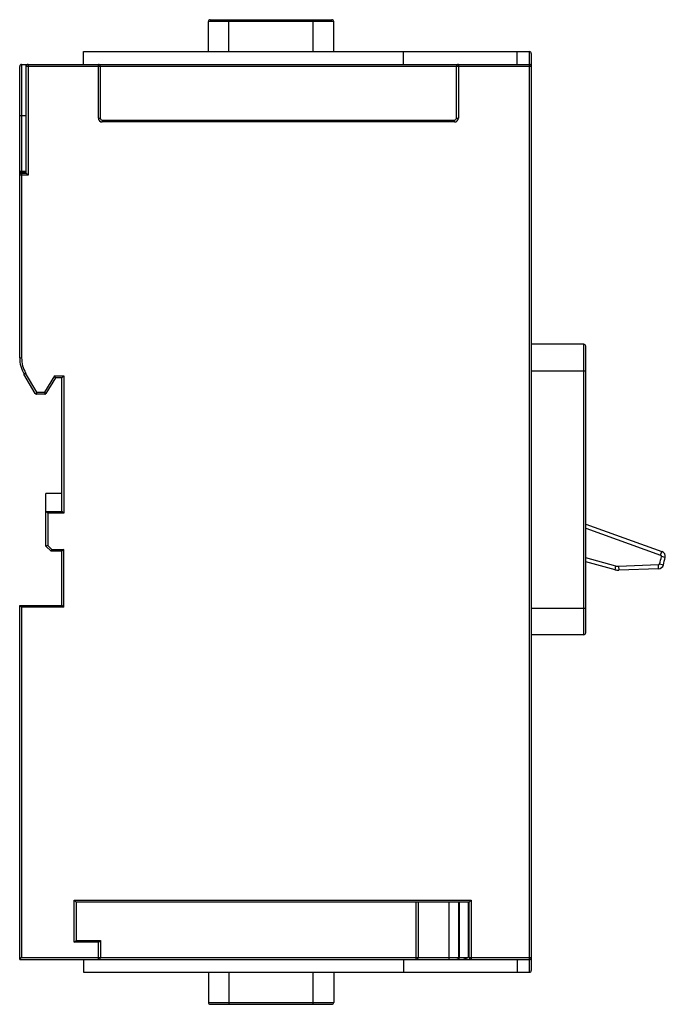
# Model space of a CAD drawing. Header units: millimetres. Extents: x 16 to 117, y 15 to 169.
import ezdxf

# ---------------------------------------------------------------- set-up
doc = ezdxf.new("R2010")
doc.units = ezdxf.units.MM
doc.header["$LTSCALE"] = 11.955501
doc.layers.get('0').update_dxf_attribs({"linetype": 'CONTINUOUS'})

msp = doc.modelspace()

# ---------------------------------------------------------------- linework, layer by layer
at = {"color": 7, "linetype": 'Continuous'}
for p, q in [((45.66, 163.93), (45.66, 168.63)), ((65.26, 168.63), (45.66, 168.63)), ((45.96, 168.93), (64.96, 168.93)), ((48.86, 163.93), (48.86, 168.93)), ((62.06, 163.93), (62.06, 168.93)), ((65.26, 163.93), (65.26, 168.63)), ((26.16, 161.93), (26.16, 163.93)), ((26.16, 163.93), (95.86, 163.93)), ((76.16, 161.92), (76.16, 163.93)), ((93.96, 161.93), (93.96, 163.93)), ((95.86, 19.93), (95.86, 163.93)), ((96.16, 163.63), (96.16, 20.23)), ((16.46, 161.93), (16.46, 145.2)), ((16.46, 161.93), (95.86, 161.93)), ((17.16, 144.93), (17.16, 161.93)), ((17.46, 161.93), (17.46, 144.63)), ((28.46, 153.53), (28.46, 161.93)), ((84.76, 161.93), (84.76, 153.53)), ((16.16, 144.65), (16.16, 161.63)), ((96.16, 161.63), (17.16, 161.63)), ((28.76, 161.63), (28.76, 153.53)), ((84.46, 153.53), (84.46, 161.63)), ((16.16, 153.93), (17.16, 153.93)), ((28.46, 153.53), (28.76, 153.53)), ((29.06, 153.23), (29.06, 152.93)), ((29.06, 153.23), (84.16, 153.23)), ((84.16, 152.93), (29.06, 152.93)), ((84.16, 152.93), (84.16, 153.23)), ((84.46, 153.53), (84.76, 153.53)), ((17.16, 145.2), (16.46, 145.2)), ((16.46, 145.11), (16.46, 116.02)), ((16.46, 145.11), (17.16, 145.11)), ((16.46, 144.93), (17.16, 144.93)), ((17.46, 144.63), (17.16, 144.93)), ((16.16, 116.02), (16.16, 144.63)), ((17.46, 144.63), (16.16, 144.63)), ((104.37, 118.17), (96.16, 118.17)), ((104.37, 72.72), (104.37, 118.17)), ((104.67, 73.02), (104.67, 117.87)), ((16.16, 116.02), (16.46, 116.02)), ((104.67, 113.98), (96.16, 113.98)), ((17.09, 113.66), (16.83, 113.51)), ((18.59, 110.48), (16.83, 113.51)), ((18.83, 110.66), (17.09, 113.66)), ((21.6, 113.23), (20.03, 110.66)), ((21.77, 112.93), (20.27, 110.47)), ((21.77, 112.93), (21.6, 113.23)), ((21.6, 113.23), (23.05, 113.23)), ((22.75, 112.93), (21.77, 112.93)), ((23.05, 113.23), (22.75, 112.93)), ((22.75, 92.03), (22.75, 112.93)), ((23.05, 113.23), (23.05, 91.73)), ((18.83, 110.66), (18.68, 110.39)), ((20.07, 110.36), (18.8, 110.36)), ((18.83, 110.66), (20.03, 110.66)), ((20.03, 110.66), (20.19, 110.39)), ((20.27, 86.58), (20.27, 94.83)), ((22.75, 94.83), (20.27, 94.83)), ((20.57, 91.73), (20.27, 92.03)), ((20.27, 92.03), (22.75, 92.03)), ((20.57, 91.73), (20.57, 86.7)), ((23.05, 91.73), (20.57, 91.73)), ((23.05, 91.73), (22.75, 92.03)), ((104.67, 90.05), (116.59, 85.76)), ((104.67, 89.41), (116.38, 85.19)), ((20.57, 86.7), (20.27, 86.58)), ((21.07, 85.78), (20.27, 86.58)), ((21.19, 86.08), (20.57, 86.7)), ((21.19, 86.08), (21.07, 85.78)), ((22.77, 85.78), (21.07, 85.78)), ((21.19, 86.08), (23.07, 86.08)), ((22.75, 77.33), (22.77, 85.78)), ((23.07, 86.08), (22.77, 85.78)), ((23.05, 77.03), (23.07, 86.08)), ((109.4, 83.48), (104.67, 84.74)), ((116.38, 85.19), (116.59, 85.76)), ((117.1, 84.82), (116.51, 84.96)), ((109.25, 82.9), (104.67, 84.12)), ((109.25, 82.9), (109.4, 83.48)), ((116.04, 83.65), (109.81, 83.43)), ((109.81, 83.43), (109.83, 82.83)), ((116.06, 83.05), (116.04, 83.65)), ((116.23, 83.8), (116.81, 83.65)), ((116.06, 83.05), (109.83, 82.83)), ((16.16, 21.93), (16.16, 77.33)), ((16.46, 77.03), (16.16, 77.33)), ((16.16, 77.33), (22.75, 77.33)), ((16.46, 77.03), (16.46, 22.23)), ((23.05, 77.03), (16.46, 77.03)), ((23.05, 77.03), (22.75, 77.33)), ((96.16, 76.9), (104.67, 76.9)), ((104.37, 72.72), (96.16, 72.72)), ((24.97, 30.93), (24.67, 31.23)), ((24.67, 31.23), (86.76, 31.23)), ((24.67, 24.63), (24.67, 31.23)), ((86.46, 30.93), (24.97, 30.93)), ((24.97, 30.93), (24.97, 24.93)), ((78.17, 21.93), (78.17, 30.93)), ((78.47, 30.93), (78.47, 22.23)), ((83.34, 21.93), (83.34, 30.93)), ((84.76, 30.93), (84.76, 22.23)), ((84.88, 30.93), (84.88, 22.23)), ((86.3, 30.93), (86.3, 22.23)), ((86.76, 31.23), (86.46, 30.93)), ((86.46, 22.23), (86.46, 30.93)), ((86.76, 31.23), (86.76, 21.93)), ((24.67, 24.63), (24.97, 24.93)), ((24.97, 24.93), (28.77, 24.93)), ((28.47, 24.63), (28.77, 24.93)), ((28.77, 24.93), (28.77, 22.23)), ((28.47, 24.63), (24.67, 24.63)), ((28.47, 21.93), (28.47, 24.63)), ((16.16, 21.93), (16.46, 22.23)), ((16.16, 21.93), (95.86, 21.93)), ((16.46, 22.23), (86.3, 22.23)), ((26.16, 21.93), (26.16, 19.93)), ((76.16, 21.93), (76.16, 19.93)), ((86.46, 22.23), (96.16, 22.23)), ((93.96, 21.93), (93.96, 19.93)), ((26.16, 19.93), (95.86, 19.93)), ((45.66, 19.93), (45.66, 15.23)), ((48.86, 19.93), (48.86, 14.93)), ((62.06, 14.93), (62.06, 19.93)), ((65.26, 19.93), (65.26, 15.23)), ((45.66, 15.23), (65.26, 15.23)), ((45.96, 14.93), (64.96, 14.93))]:
    msp.add_line(p, q, dxfattribs=at)
for centre, radius, start, end in [((45.96, 168.63), 0.3, 90, 180), ((64.96, 168.63), 0.3, 0, 90), ((95.86, 163.63), 0.3, 0, 90), ((16.46, 161.63), 0.3, 90, 180), ((17.46, 161.63), 0.3, 90, 180), ((28.46, 161.63), 0.3, 0, 90), ((84.76, 161.63), 0.3, 90, 180), ((95.86, 161.63), 0.3, 0, 90), ((29.06, 153.53), 0.6, 180, 270), ((29.06, 153.53), 0.3, 180, 270), ((84.16, 153.53), 0.6, 270, 360), ((84.16, 153.53), 0.3, 270, 0), ((16.46, 144.63), 0.3, 90, 180), ((16.47, 144.9), 0.309, 132.4711, 159.8552), ((16.46, 144.9), 0.298, 120.174, 132.4299), ((16.46, 144.82), 0.29, 90.056, 99.3484), ((104.37, 117.87), 0.3, 0, 90), ((21.16, 116.02), 5, 180, 210.1341), ((21.16, 116.02), 4.7, 180, 210.1341), ((18.8, 110.6), 0.238, 240.1414, 269.972), ((20.07, 110.59), 0.231, 318.7917, 328.6158), ((64.47, 96.93), 53.4, 345.7642, 347.0474), ((116.32, 85), 0.2, 347.0474, 70.19), ((116.32, 85), 0.8, 347.0474, 70.19), ((64.47, 96.93), 54, 345.7642, 347.0474), ((109.76, 84.83), 1.4, 255, 272), ((116.04, 83.85), 0.2, 272, 345.7642), ((116.04, 83.85), 0.8, 272, 345.7642), ((109.76, 84.83), 2, 255, 272), ((104.37, 73.02), 0.3, 270, 360), ((28.47, 22.23), 0.3, 270, 360), ((78.17, 22.23), 0.3, 270, 360), ((86.76, 22.23), 0.3, 180, 270), ((95.86, 22.23), 0.3, 270, 360), ((95.86, 20.23), 0.3, 270, 360), ((45.96, 15.23), 0.3, 180, 270), ((64.96, 15.23), 0.3, 270, 360)]:
    msp.add_arc(centre, radius, start, end, dxfattribs=at)
for points in [[(16.18, 145), (16.17, 144.97), (16.16, 144.93), (16.16, 144.89)], [(16.16, 144.8), (16.16, 144.86), (16.17, 144.91), (16.2, 144.96)], [(16.2, 144.96), (16.22, 145), (16.26, 145.04), (16.31, 145.07)], [(16.46, 145.2), (16.41, 145.2), (16.35, 145.19), (16.31, 145.16)], [(16.31, 145.07), (16.34, 145.09), (16.38, 145.1), (16.41, 145.11)], [(18.59, 110.48), (18.61, 110.45), (18.64, 110.42), (18.68, 110.39)], [(20.07, 110.36), (20.11, 110.36), (20.15, 110.37), (20.19, 110.39)], [(20.19, 110.39), (20.21, 110.4), (20.23, 110.42), (20.25, 110.44)]]:
    msp.add_open_spline(points, degree=3, dxfattribs=at)
for points, knots in [([(84.65, 21.97), (84.64, 21.96), (84.61, 21.94), (84.57, 21.93), (84.54, 21.93)], [0, 0, 0, 0, 0.265158, 1, 1, 1, 1]), ([(84.76, 22.23), (84.76, 22.2), (84.75, 22.11), (84.7, 22.01), (84.65, 21.97)], [0, 0, 0, 0, 0.27246, 1, 1, 1, 1]), ([(84.67, 21.93), (84.7, 21.93), (84.76, 21.95), (84.83, 22.02), (84.87, 22.11), (84.88, 22.19), (84.88, 22.23)], [0, 0, 0, 0, 0.20928, 0.444593, 0.712343, 1, 1, 1, 1]), ([(85.16, 21.93), (85.26, 21.93), (85.46, 21.95), (85.84, 22.05), (86.11, 22.16), (86.3, 22.23)], [0, 0, 0, 0, 0.250012, 0.5002, 1, 1, 1, 1])]:
    msp.add_open_spline(points, degree=3, knots=knots, dxfattribs=at)

doc.saveas('drawing.dxf')
